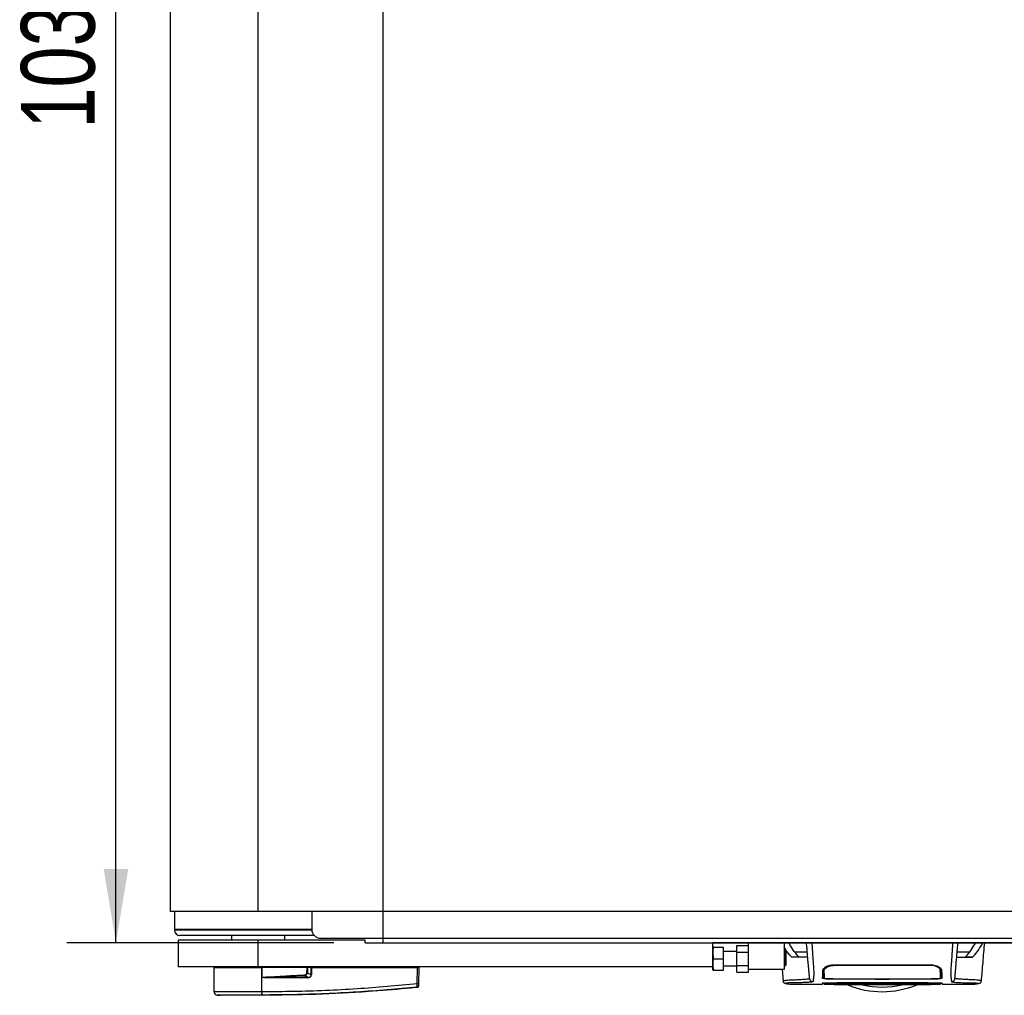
# Model space of a CAD drawing. Header units: millimetres. Extents: x 0 to 420, y 0 to 297.
# Tile 3 of 62: x 51 to 91, y 60 to 100. Entities that reach past the tile are written whole.
import ezdxf

# ---------------------------------------------------------------- set-up
doc = ezdxf.new("R2010")
doc.units = ezdxf.units.MM
doc.layers.add('QUOTE', color=174, linetype='Continuous')
doc.styles.add('SLDTEXTSTYLE3', font='TXT', dxfattribs={"width": 0.75})
doc.dimstyles.new('SLDDIMSTYLE0', dxfattribs={"dimtxt": 3, "dimasz": 3, "dimexe": 0, "dimexo": 0.0625, "dimgap": 0.75, "dimtad": 1, "dimlfac": 13.774811, "dimrnd": 1e-09, "dimzin": 12, "dimdsep": 46, "dimtxsty": 'SLDTEXTSTYLE3', "dimsah": 1, "dimcen": 0.09, "dimadec": 0, "dimazin": 3, "dimtfac": 1, "dimtdec": 3, "dimtofl": 0, "dimtmove": 0, "dimatfit": 3, "dimfxl": 0, "dimfrac": 2, "dimtolj": 1, "dimtzin": 12, "dimarcsym": 0})

# ---------------------------------------------------------------- blocks, each defined once
blk = doc.blocks.new('_D')
at = {"layer": 'QUOTE'}
for p, q in [((63.611, 137.638), (52.735, 137.638)), ((54.735, 62.501), (54.735, 137.638)), ((63.611, 62.501), (52.735, 62.501))]:
    blk.add_line(p, q, dxfattribs=at)
for points in [[(54.735, 137.638), (54.235, 134.638), (55.235, 134.638)], [(54.735, 62.501), (55.235, 65.501), (54.235, 65.501)]]:
    blk.add_solid(points, dxfattribs=at)
at = {"layer": 'QUOTE', "insert": (50.868, 95.636), "char_height": 3, "attachment_point": 1, "rotation": 90, "style": 'SLDTEXTSTYLE3'}
blk.add_mtext('1035', dxfattribs=at)

msp = doc.modelspace()

# ---------------------------------------------------------------- linework, layer by layer
at = {"color": 7, "linetype": 'Continuous'}
for q in [(65.6108, 137.63799), (207.8995, 62.50084)]:
    msp.add_line((65.6108, 62.50084), q, dxfattribs=at)
at = {"color": 7, "linetype": 'Continuous', "lineweight": 25}
for p, q in [((56.93554, 136.36755), (56.93554, 63.77127)), ((60.52906, 63.77127), (60.52906, 136.36755)), ((60.52906, 63.77127), (56.93554, 63.77127)), ((57.11561, 63.77127), (57.11703, 63.04531)), ((212.98124, 63.77127), (60.52906, 63.77127)), ((62.70695, 63.77127), (62.70695, 63.04531)), ((57.11703, 63.04531), (62.70695, 63.04531)), ((58.6302, 63.00901), (57.11703, 63.00901)), ((57.37112, 63.04531), (57.37112, 63.00901)), ((57.38167, 63.04531), (57.38167, 63.00901)), ((57.52035, 63.04531), (57.52035, 63.00901)), ((62.70877, 63.00901), (58.6302, 63.00901)), ((60.78697, 63.04531), (60.78697, 63.00901)), ((60.82742, 63.03805), (60.78697, 63.03805)), ((60.83663, 63.03805), (60.82742, 63.03805)), ((60.82742, 63.03805), (60.82742, 63.00901)), ((60.98316, 63.03805), (60.83663, 63.03805)), ((60.83663, 63.03805), (60.83663, 63.00901)), ((61.44067, 63.03805), (60.98316, 63.03805)), ((60.98316, 63.03805), (60.98316, 63.00901)), ((61.48837, 63.04531), (61.48837, 63.00901)), ((57.26223, 62.60973), (57.26223, 61.52079)), ((60.52906, 62.60973), (57.26223, 62.60973)), ((62.81071, 62.79122), (57.33482, 62.79122)), ((59.44011, 62.79122), (59.44011, 62.60973)), ((60.52906, 61.52079), (60.52906, 62.60973)), ((64.88483, 62.60973), (60.52906, 62.60973)), ((61.618, 62.60973), (61.618, 62.79122)), ((63.06993, 62.68233), (208.92074, 62.68233)), ((64.88483, 62.50084), (64.88483, 62.60973)), ((65.6108, 62.50084), (65.6108, 62.68233)), ((64.88483, 62.50084), (79.04111, 62.50084)), ((79.04111, 61.52079), (79.04111, 62.50084)), ((194.46919, 62.50084), (79.04111, 62.50084)), ((79.04918, 62.31935), (79.04111, 62.3012)), ((79.08162, 62.31935), (79.47669, 62.31935)), ((79.47669, 61.84747), (79.47669, 62.31935)), ((80.02116, 62.39235), (80.49303, 62.39235)), ((80.02116, 62.11991), (80.02116, 62.39235)), ((80.49303, 61.41189), (80.49303, 62.50084)), ((81.94496, 62.50084), (81.94496, 61.41189)), ((82.144, 62.48678), (81.94496, 62.48678)), ((90.02477, 62.48678), (89.73151, 62.48678)), ((90.03658, 62.50084), (90.02477, 62.48678)), ((79.08162, 61.84747), (79.47669, 61.84747)), ((80.02116, 62.13786), (79.47669, 62.13786)), ((79.47669, 61.3756), (79.47669, 61.84747)), ((80.02116, 62.11991), (80.49303, 62.11991)), ((80.02116, 61.57503), (80.02116, 62.11991)), ((81.98852, 62.13786), (81.94496, 62.13786)), ((82.01756, 62.10882), (81.98852, 62.13786)), ((81.98852, 61.55709), (81.98852, 62.13786)), ((82.01756, 62.10882), (82.01756, 61.58612)), ((82.25701, 61.91331), (82.2421, 61.92174)), ((82.2421, 61.92174), (82.54159, 61.92174)), ((82.37236, 62.13109), (82.88476, 62.13109)), ((88.99075, 62.13109), (89.50315, 62.13109)), ((89.33392, 61.92174), (89.63341, 61.92174)), ((89.63341, 61.92174), (89.6185, 61.91331)), ((60.52906, 61.52079), (57.26223, 61.52079)), ((58.71447, 61.48449), (58.72295, 60.51234)), ((58.71447, 61.48449), (60.68152, 61.48449)), ((58.75045, 61.52079), (58.74982, 61.48449)), ((79.04111, 61.52079), (60.52906, 61.52079)), ((60.68004, 61.48449), (60.68001, 61.52079)), ((60.68081, 60.5123), (60.68152, 61.48449)), ((60.68152, 61.48449), (60.68186, 61.48449)), ((60.68535, 61.0854), (60.68186, 61.48449)), ((62.52211, 61.48449), (60.68186, 61.48449)), ((62.51072, 61.48449), (62.51046, 61.52079)), ((62.68952, 61.48449), (62.52766, 61.48449)), ((62.66444, 61.48449), (62.66399, 61.52079)), ((62.68837, 61.19144), (62.68952, 61.48449)), ((62.68952, 61.48449), (62.70309, 61.48449)), ((62.70023, 61.48449), (62.70018, 61.52079)), ((62.70309, 61.48449), (62.70194, 61.19144)), ((62.70309, 61.48449), (67.00921, 61.48449)), ((67.00354, 60.83445), (67.00921, 61.48449)), ((67.00653, 61.48449), (67.00648, 61.52079)), ((67.06241, 61.48449), (67.00921, 61.48449)), ((67.02706, 61.48449), (67.02642, 61.52079)), ((67.06241, 61.48449), (67.05673, 60.83445)), ((75.66765, 61.52079), (75.66765, 61.51897)), ((76.24766, 61.51897), (76.24766, 61.52079)), ((79.04111, 61.39374), (79.04111, 61.52079)), ((79.04111, 61.39374), (79.04918, 61.3756)), ((79.08162, 61.3756), (79.47669, 61.3756)), ((79.47669, 61.55709), (80.02116, 61.55709)), ((80.02116, 61.57503), (80.49303, 61.57503)), ((80.02116, 61.3026), (80.02116, 61.57503)), ((80.49303, 61.3026), (80.49303, 61.41189)), ((81.94496, 61.41189), (80.49303, 61.41189)), ((81.85855, 61.41189), (81.89982, 60.93978)), ((81.94496, 61.55709), (81.98852, 61.55709)), ((81.98852, 61.55709), (82.01756, 61.58612)), ((83.57357, 61.38392), (83.57301, 61.46575)), ((83.94136, 61.5695), (83.94137, 61.60566)), ((83.94136, 61.60065), (87.93415, 61.60065)), ((87.93415, 61.56944), (87.93414, 61.6057)), ((88.31215, 61.4227), (88.28681, 61.47967)), ((88.30194, 61.38387), (88.30206, 61.46588)), ((60.68538, 61.08137), (60.68535, 61.0854)), ((62.54256, 61.07264), (60.83892, 61.07264)), ((60.83984, 61.0914), (62.54349, 61.0914)), ((62.54349, 61.0914), (62.41586, 61.15775)), ((62.53522, 61.27105), (62.68837, 61.19144)), ((80.02116, 61.3026), (80.49303, 61.3026)), ((83.94136, 61.02523), (85.61107, 61.02523)), ((83.967, 61.028), (85.64737, 61.0281)), ((85.61107, 61.01474), (85.61107, 61.02523)), ((86.26444, 61.01474), (85.61107, 61.01474)), ((85.64737, 61.0281), (85.64737, 61.01909)), ((85.64737, 61.01909), (86.22814, 61.0191)), ((86.22814, 61.0191), (86.22814, 61.0281)), ((86.26444, 61.01474), (86.26444, 61.02523)), ((86.26444, 61.02523), (87.93415, 61.02523)), ((67.0037, 60.68064), (67.00375, 60.68064)), ((81.9086, 60.9402), (81.90833, 60.94053)), ((82.25237, 60.81348), (83.50135, 60.81348)), ((83.56366, 60.81622), (83.56367, 60.81669)), ((83.56417, 60.84865), (83.56387, 60.8282)), ((83.56387, 60.82801), (83.56394, 60.8318)), ((83.56409, 60.84069), (83.56417, 60.84542)), ((83.94136, 60.84995), (85.61107, 60.84995)), ((87.89817, 60.85601), (83.97734, 60.85601)), ((84.13939, 60.87773), (87.74243, 60.87773)), ((84.62196, 60.88465), (87.25356, 60.88465)), ((85.61107, 60.85191), (86.26444, 60.85191)), ((85.61107, 60.85191), (85.61107, 60.84995)), ((85.64737, 60.85), (85.64737, 60.85191)), ((86.22814, 60.85), (85.64737, 60.85)), ((86.22814, 60.85), (86.22814, 60.85191)), ((86.26444, 60.85191), (86.26444, 60.84995)), ((86.26444, 60.84995), (87.93415, 60.84995)), ((88.31161, 60.83071), (88.31131, 60.85115)), ((88.37415, 60.81348), (89.62387, 60.81348)), ((89.63332, 60.81419), (89.62387, 60.81419)), ((89.96692, 60.9402), (89.96718, 60.94053)), ((58.85277, 60.36923), (58.97904, 60.35925)), ((60.6807, 60.35925), (60.6806, 60.35925)), ((60.68081, 60.5123), (60.69259, 60.5123))]:
    msp.add_line(p, q, dxfattribs=at)
at = {"color": 7, "linetype": 'Continuous', "lineweight": 25, "flags": 128}
for points in [[(61.44213, 63.04531), (61.44115, 63.04025), (61.43841, 63.02957), (61.43509, 63.02083), (61.43133, 63.01435), (61.42726, 63.01036), (61.42303, 63.00901)], [(60.83984, 61.0914), (60.75333, 61.08804), (60.68535, 61.0854)], [(83.56754, 61.25118), (83.56758, 61.19913), (83.56762, 61.14708), (83.5677, 61.04747)], [(86.22814, 61.0281), (87.52362, 61.02805), (87.90851, 61.028)], [(88.30781, 61.04748), (88.30791, 61.14933), (88.30793, 61.17605), (88.30798, 61.22869), (88.308, 61.25118)], [(83.94136, 60.84934), (84.34791, 60.84935), (85.64737, 60.84939)], [(86.22814, 60.84939), (86.95414, 60.84937), (87.93415, 60.84934)]]:
    msp.add_lwpolyline(points, dxfattribs=at)
at = {"color": 7, "linetype": 'Continuous', "lineweight": 25}
for centre, radius, start, end in [((57.33482, 63.00901), 0.21779, 180, 270), ((63.06993, 63.04531), 0.36298, 180, 270), ((60.98931, 61.0746), 0.15041, 173.585658, 180.74759), ((112.55735, 63.58113), 50.20001, 182.731259, 182.766996), ((62.69296, 61.0746), 0.15041, 173.585658, 180.74759), ((62.69515, 59.34241), 1.84904, 89.78976, 90.21024), ((67.03014, 62.44166), 1.60743, 269.051899, 270.948101), ((66.99809, 60.74935), 0.0579, 276.104195, 359.384141), ((85.93776, 64.13425), 3.62981, 247.229382, 292.883607), ((85.93776, 64.13425), 3.4427, 256.526839, 283.39008), ((58.86814, 60.51361), 0.14519, 180.500011, 263.923128), ((60.1354, 60.482), 0.54625, 348.081743, 3.180073), ((57.73656, 60.70493), 2.96426, 353.303191, 353.496611), ((60.14724, 60.48163), 0.54621, 348.120168, 3.219012)]:
    msp.add_arc(centre, radius, start, end, dxfattribs=at)
for centre, major_axis, ratio, start_param, end_param in [((62.3557, 61.31196), (0.1452, -0.07675), 0.66301777, 5.44064323, 6.61753007), ((62.3557, 61.31227), (0.16634, -0.0885), 0.77058227, 5.44273149, 6.61961833), ((62.44434, 61.26543), (0.24684, -0.12141), 0.60672542, 5.39359838, 6.57048522), ((62.44617, 61.26524), (0.23353, -0.11559), 0.5569608, 5.39481108, 6.57169792)]:
    msp.add_ellipse(centre, major_axis=major_axis, ratio=ratio, start_param=start_param, end_param=end_param, dxfattribs=at)
for points, knots in [([(79.08162, 61.84747), (79.06896, 61.90641), (79.04325, 62.0261), (79.05098, 62.18615), (79.07325, 62.28298), (79.08162, 62.31935)], [0, 0, 0, 0, 0.37729563, 0.76615575, 1, 1, 1, 1]), ([(79.08162, 62.31935), (79.07515, 62.31935), (79.05616, 62.31935), (79.05244, 62.31935), (79.04998, 62.31935)], [0, 0, 0, 0, 0.34090533, 1, 1, 1, 1]), ([(82.2421, 61.92174), (82.16013, 62.01487), (82.04253, 62.14847), (81.96764, 62.28431), (81.94496, 62.32545)], [0, 0, 0, 0, 0.69712502, 1, 1, 1, 1]), ([(82.13197, 62.50084), (82.1335, 62.50042), (82.13715, 62.49943), (82.14148, 62.49144), (82.144, 62.48678)], [0, 0, 0, 0, 0.41680744, 1, 1, 1, 1]), ([(82.54159, 61.92174), (82.45541, 62.021), (82.29323, 62.20778), (82.19162, 62.39776), (82.144, 62.48678)], [0, 0, 0, 0, 0.53144215, 1, 1, 1, 1]), ([(82.97955, 61.04761), (82.97904, 61.05347), (82.978, 61.06538), (82.97594, 61.08896), (82.97352, 61.11662), (82.97087, 61.1469), (82.96811, 61.17841), (82.966, 61.20253), (82.96454, 61.21927), (82.96377, 61.22801), (82.96298, 61.23702), (82.96217, 61.24631), (82.96133, 61.25589), (82.96048, 61.26558), (82.95958, 61.27594), (82.95857, 61.28748), (82.9574, 61.30086), (82.95606, 61.3161), (82.95463, 61.33251), (82.95304, 61.35065), (82.95123, 61.37134), (82.94892, 61.39776), (82.94589, 61.43238), (82.9416, 61.4814), (82.93549, 61.55125), (82.92648, 61.65422), (82.9159, 61.77516), (82.90521, 61.89735), (82.89534, 62.01017), (82.8867, 62.109), (82.87827, 62.20528), (82.87178, 62.27946), (82.86635, 62.34154), (82.86193, 62.3921), (82.85724, 62.44566), (82.85405, 62.48218), (82.85241, 62.50084)], [0, 0, 0, 0, 0.06946876, 0.14129082, 0.21546943, 0.28878046, 0.35249328, 0.41592792, 0.43212319, 0.44863682, 0.46546884, 0.48261925, 0.50008806, 0.51787528, 0.53516899, 0.55562395, 0.57924015, 0.60601761, 0.63595633, 0.6653451, 0.70151587, 0.73871879, 0.77505525, 0.80544439, 0.8348007, 0.86386977, 0.89313471, 0.91269266, 0.93347159, 0.95287654, 0.9643483, 0.97519881, 0.98089522, 0.9869973, 0.99335869, 1, 1, 1, 1]), ([(83.07103, 62.50084), (83.07318, 62.47051), (83.07748, 62.40984), (83.08334, 62.31985), (83.08773, 62.24671), (83.09093, 62.18986), (83.09327, 62.14722), (83.09537, 62.10868), (83.09738, 62.07121), (83.09956, 62.03235), (83.10404, 61.95709), (83.11173, 61.85941), (83.12105, 61.7374), (83.13005, 61.61334), (83.13832, 61.49174), (83.14544, 61.37766), (83.14988, 61.29302), (83.15141, 61.24502), (83.15143, 61.21417), (83.15063, 61.19165), (83.14938, 61.17483), (83.14807, 61.16102), (83.14707, 61.15134), (83.14614, 61.14259), (83.14527, 61.13467), (83.14434, 61.12638), (83.14335, 61.11775), (83.1423, 61.10879), (83.14116, 61.09928), (83.13981, 61.08845), (83.13816, 61.07546), (83.13616, 61.05976), (83.13402, 61.04317), (83.13181, 61.02598), (83.12986, 61.01032), (83.12801, 60.99499), (83.12627, 60.97887), (83.12471, 60.96178), (83.12366, 60.94443), (83.12334, 60.92875), (83.12391, 60.9196), (83.12419, 60.91513)], [0, 0, 0, 0, 0.01040061, 0.020806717, 0.031061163, 0.036140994, 0.04145683, 0.046984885, 0.051079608, 0.056575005, 0.06335413, 0.084778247, 0.105784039, 0.126442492, 0.153966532, 0.182506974, 0.218273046, 0.256926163, 0.283715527, 0.315739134, 0.354339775, 0.376182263, 0.397825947, 0.413025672, 0.42902685, 0.44584073, 0.463477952, 0.48194851, 0.501261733, 0.522845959, 0.55053669, 0.584904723, 0.626498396, 0.663781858, 0.706833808, 0.742424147, 0.782558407, 0.837943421, 0.89093876, 0.946766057, 1, 1, 1, 1]), ([(88.80448, 62.50084), (88.80246, 62.47269), (88.7981, 62.41203), (88.79232, 62.32195), (88.78593, 62.21603), (88.78116, 62.12741), (88.77689, 62.04835), (88.77259, 61.97469), (88.76638, 61.89112), (88.759, 61.79749), (88.75242, 61.70923), (88.74489, 61.60501), (88.73719, 61.49175), (88.73039, 61.38279), (88.72595, 61.2997), (88.72461, 61.26126), (88.72423, 61.24146), (88.72414, 61.23429), (88.72411, 61.2274), (88.72414, 61.22076), (88.72422, 61.21436), (88.72435, 61.20816), (88.72467, 61.19819), (88.72535, 61.18523), (88.7267, 61.16836), (88.72865, 61.14908), (88.73126, 61.12525), (88.73336, 61.1074), (88.73473, 61.09627), (88.73517, 61.09267), (88.73567, 61.08874), (88.7362, 61.08448), (88.73678, 61.07989), (88.73741, 61.07497), (88.73808, 61.06972), (88.73909, 61.06179), (88.74046, 61.05116), (88.74207, 61.0387), (88.74387, 61.02459), (88.74565, 61.01032), (88.74751, 60.99485), (88.74957, 60.97583), (88.75133, 60.95421), (88.75225, 60.93243), (88.75162, 60.92071), (88.75132, 60.91513)], [0, 0, 0, 0, 0.00965422, 0.02080777, 0.03106144, 0.04695632, 0.05363076, 0.06332171, 0.07944787, 0.09513433, 0.11098812, 0.1264164, 0.15394151, 0.18248268, 0.21412153, 0.25173969, 0.25807756, 0.26470639, 0.27164528, 0.2789144, 0.28653502, 0.29452959, 0.30292173, 0.32825756, 0.35736257, 0.39783448, 0.44561968, 0.50125245, 0.50814496, 0.51574476, 0.52407276, 0.53315127, 0.54300388, 0.5536554, 0.56513175, 0.57745987, 0.6061763, 0.63677252, 0.6637765, 0.70682954, 0.7424198, 0.78369849, 0.86155909, 0.93405144, 1, 1, 1, 1]), ([(88.89596, 61.04761), (88.89647, 61.05347), (88.89751, 61.06538), (88.89957, 61.08896), (88.90199, 61.11662), (88.90464, 61.1469), (88.9074, 61.17841), (88.90951, 61.20253), (88.91097, 61.21927), (88.91174, 61.22801), (88.91253, 61.23702), (88.91334, 61.24631), (88.91418, 61.25589), (88.91503, 61.26558), (88.91593, 61.27594), (88.91694, 61.28748), (88.91811, 61.30086), (88.91945, 61.3161), (88.92088, 61.33251), (88.92247, 61.35065), (88.92428, 61.37134), (88.92659, 61.39776), (88.92962, 61.43238), (88.93391, 61.4814), (88.94002, 61.55125), (88.94903, 61.65422), (88.95961, 61.77516), (88.9703, 61.89735), (88.98017, 62.01017), (88.98882, 62.109), (88.99724, 62.20528), (89.00373, 62.27946), (89.00916, 62.34154), (89.01358, 62.3921), (89.01827, 62.44566), (89.02147, 62.48218), (89.0231, 62.50084)], [0, 0, 0, 0, 0.06946876, 0.14129082, 0.21546943, 0.28878046, 0.35249328, 0.41592792, 0.43212319, 0.44863682, 0.46546884, 0.48261925, 0.50008806, 0.51787528, 0.53516899, 0.55562395, 0.57924015, 0.60601761, 0.63595633, 0.6653451, 0.70151587, 0.73871879, 0.77505525, 0.80544439, 0.8348007, 0.86386977, 0.89313471, 0.91269266, 0.93347159, 0.95287654, 0.9643483, 0.97519881, 0.98089522, 0.9869973, 0.99335869, 1, 1, 1, 1]), ([(89.33392, 61.92174), (89.4201, 62.021), (89.58228, 62.20778), (89.68389, 62.39776), (89.73151, 62.48678)], [0, 0, 0, 0, 0.53144215, 1, 1, 1, 1]), ([(89.63341, 61.92174), (89.71342, 62.01498), (89.87371, 62.20175), (89.97436, 62.39166), (90.02477, 62.48678)], [0, 0, 0, 0, 0.49918594, 1, 1, 1, 1]), ([(89.73151, 62.48678), (89.73403, 62.49144), (89.73837, 62.49943), (89.74201, 62.50042), (89.74354, 62.50084)], [0, 0, 0, 0, 0.583192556, 1, 1, 1, 1]), ([(89.97569, 60.93978), (89.99756, 61.19004), (90.04304, 61.71041), (90.08861, 62.23075), (90.11226, 62.50084)], [0, 0, 0, 0, 0.48094895, 1, 1, 1, 1]), ([(79.08162, 61.3756), (79.06896, 61.43454), (79.04325, 61.55423), (79.05098, 61.71427), (79.07325, 61.81111), (79.08162, 61.84747)], [0, 0, 0, 0, 0.377295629, 0.766155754, 1, 1, 1, 1]), ([(82.90382, 61.91331), (82.8987, 61.91331), (82.88847, 61.91331), (82.80281, 61.91331), (82.65403, 61.91331), (82.4442, 61.91331), (82.31941, 61.91331), (82.25701, 61.91331)], [0, 0, 0, 0, 0.12264871, 0.2454767, 0.49573627, 0.74787131, 1, 1, 1, 1]), ([(88.97169, 61.91331), (88.97681, 61.91331), (88.98704, 61.91331), (89.0727, 61.91331), (89.22148, 61.91331), (89.43131, 61.91331), (89.5561, 61.91331), (89.6185, 61.91331)], [0, 0, 0, 0, 0.12264871, 0.2454767, 0.49573627, 0.74787131, 1, 1, 1, 1]), ([(62.50956, 61.27105), (62.51067, 61.31092), (62.51267, 61.3822), (62.51922, 61.45321), (62.52211, 61.48449)], [0, 0, 0, 0, 0.55939227, 1, 1, 1, 1]), ([(62.52766, 61.48449), (62.52717, 61.48449), (62.526, 61.48449), (62.52402, 61.48449), (62.52262, 61.48449), (62.52211, 61.48449)], [0, 0, 0, 0, 0.31939567, 0.74819126, 1, 1, 1, 1]), ([(62.52766, 61.48449), (62.53, 61.44468), (62.53416, 61.37366), (62.5349, 61.30238), (62.53522, 61.27105)], [0, 0, 0, 0, 0.56058603, 1, 1, 1, 1]), ([(79.05045, 61.3756), (79.0527, 61.3756), (79.05611, 61.3756), (79.07513, 61.3756), (79.08162, 61.3756)], [0, 0, 0, 0, 0.6590791, 1, 1, 1, 1]), ([(83.50949, 61.04616), (83.51049, 61.07504), (83.51217, 61.12352), (83.51413, 61.17856), (83.51606, 61.23568), (83.51827, 61.29817), (83.52027, 61.35541), (83.52128, 61.384)], [0, 0, 0, 0, 0.42314865, 0.71019334, 0.85405024, 0.92708002, 1, 1, 1, 1]), ([(83.52128, 61.384), (83.52738, 61.40434), (83.53958, 61.44499), (83.6226, 61.515), (83.73654, 61.57049), (83.85182, 61.59751), (83.9176, 61.59982), (83.94136, 61.60065)], [0, 0, 0, 0, 0.23569901, 0.47102523, 0.71420287, 0.89677912, 1, 1, 1, 1]), ([(83.59732, 61.48647), (83.59318, 61.48288), (83.56736, 61.46051), (83.56519, 61.43995), (83.56336, 61.4227)], [0, 0, 0, 0, 0.16065959, 1, 1, 1, 1]), ([(83.5677, 61.04747), (83.56781, 61.05393), (83.56841, 61.08796), (83.56939, 61.14392), (83.57029, 61.19581), (83.57133, 61.25522), (83.57235, 61.31394), (83.57316, 61.3606), (83.57357, 61.38392)], [0, 0, 0, 0, 0.10239866, 0.53964737, 0.7684394, 0.8834143, 0.94173064, 1, 1, 1, 1]), ([(83.57357, 61.38392), (83.57852, 61.40148), (83.58846, 61.43673), (83.65993, 61.49613), (83.75934, 61.54336), (83.86108, 61.56668), (83.91976, 61.56876), (83.94136, 61.56952)], [0, 0, 0, 0, 0.23316514, 0.46784507, 0.70999165, 0.8932536, 1, 1, 1, 1]), ([(87.93415, 61.56947), (87.79715, 61.56957), (87.11213, 61.57007), (85.7812, 61.57067), (84.58727, 61.56993), (83.94136, 61.56952)], [0, 0, 0, 0, 0.10293773, 0.51468867, 1, 1, 1, 1]), ([(87.93415, 61.60065), (87.9759, 61.59811), (88.05926, 61.59303), (88.17234, 61.55578), (88.26822, 61.50328), (88.3384, 61.4406), (88.34904, 61.40256), (88.35423, 61.384)], [0, 0, 0, 0, 0.18070781, 0.36082696, 0.55652595, 0.78366481, 1, 1, 1, 1]), ([(88.30194, 61.38387), (88.29698, 61.40144), (88.28704, 61.43669), (88.21554, 61.4961), (88.11612, 61.54333), (88.01439, 61.56663), (87.95573, 61.5687), (87.93415, 61.56947)], [0, 0, 0, 0, 0.23322605, 0.46795306, 0.710104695, 0.893347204, 1, 1, 1, 1]), ([(88.30194, 61.38387), (88.30263, 61.34438), (88.304, 61.26546), (88.30484, 61.21775), (88.30556, 61.17675), (88.30648, 61.12347), (88.30728, 61.07818), (88.30781, 61.04748)], [0, 0, 0, 0, 0.108327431, 0.216488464, 0.324759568, 0.542223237, 1, 1, 1, 1]), ([(88.304, 61.26547), (88.30371, 61.28428), (88.30321, 61.31541), (88.30277, 61.3622), (88.30251, 61.40233), (88.30236, 61.43172), (88.30227, 61.4543), (88.30223, 61.46572)], [0, 0, 0, 0, 0.42959393, 0.71082622, 0.80196602, 0.89986058, 1, 1, 1, 1]), ([(88.35423, 61.384), (88.35526, 61.35464), (88.35733, 61.29587), (88.35958, 61.23185), (88.36149, 61.17544), (88.36345, 61.12021), (88.36509, 61.07308), (88.36603, 61.04616)], [0, 0, 0, 0, 0.0751699, 0.15046197, 0.30471802, 0.60298005, 1, 1, 1, 1]), ([(60.68535, 61.0854), (61.00798, 61.10694), (61.58409, 61.14541), (62.16068, 61.1757), (62.41436, 61.18903)], [0, 0, 0, 0, 0.56002694, 1, 1, 1, 1]), ([(60.83892, 61.07264), (60.82408, 61.07278), (60.78014, 61.07321), (60.72845, 61.07306), (60.6926, 61.07998), (60.68538, 61.08137)], [0, 0, 0, 0, 0.28926734, 0.85682964, 1, 1, 1, 1]), ([(62.41586, 61.15775), (62.12171, 61.14446), (61.59641, 61.12072), (61.07103, 61.10036), (60.83984, 61.0914)], [0, 0, 0, 0, 0.55997408, 1, 1, 1, 1]), ([(62.53522, 61.27105), (62.53097, 61.27104), (62.52337, 61.27101), (62.51378, 61.27104), (62.50956, 61.27105)], [0, 0, 0, 0, 0.56, 1, 1, 1, 1]), ([(81.90833, 60.94053), (81.90577, 60.94265), (81.89436, 60.95214), (81.96691, 60.96751), (82.13218, 60.9859), (82.3363, 60.98989), (82.51667, 60.99846), (82.64059, 61.00538), (82.76123, 61.0137), (82.8681, 61.02342), (82.95688, 61.03446), (82.97198, 61.04322), (82.97955, 61.04761)], [0, 0, 0, 0, 0.05089854, 0.22702003, 0.40458224, 0.58203707, 0.65175173, 0.7214755, 0.79113139, 0.86065893, 0.93011685, 1, 1, 1, 1]), ([(82.97955, 61.04761), (82.98287, 61.03052), (82.98974, 60.99508), (83.02391, 60.95086), (83.07095, 60.92069), (83.10687, 60.91694), (83.12419, 60.91513)], [0, 0, 0, 0, 0.24120147, 0.5, 0.75879853, 1, 1, 1, 1]), ([(83.94136, 61.02523), (83.89285, 61.02545), (83.79585, 61.0259), (83.66651, 61.02942), (83.56882, 61.03467), (83.5168, 61.04058), (83.51157, 61.04457), (83.50949, 61.04616)], [0, 0, 0, 0, 0.21411889, 0.42823185, 0.64257183, 0.85709722, 1, 1, 1, 1]), ([(83.51012, 61.0825), (83.51217, 61.08005), (83.51479, 61.0769), (83.54687, 61.07431), (83.55389, 61.07375)], [0, 0, 0, 0, 0.78096225, 1, 1, 1, 1]), ([(83.56013, 61.2378), (83.56011, 61.23661), (83.55925, 61.18755), (83.559, 61.17278), (83.55844, 61.14112), (83.55832, 61.13428)], [0, 0, 0, 0, 0.019105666, 0.787794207, 1, 1, 1, 1]), ([(83.5677, 61.04747), (83.57209, 61.04524), (83.58086, 61.04078), (83.64983, 61.03497), (83.75138, 61.03063), (83.86367, 61.02835), (83.93773, 61.02812), (83.967, 61.02802)], [0, 0, 0, 0, 0.21516442, 0.43033682, 0.64528255, 0.85978468, 1, 1, 1, 1]), ([(87.90851, 61.02803), (87.95333, 61.02824), (88.04296, 61.02867), (88.16246, 61.03194), (88.25277, 61.0368), (88.30095, 61.04229), (88.30585, 61.04599), (88.30781, 61.04748)], [0, 0, 0, 0, 0.21399393, 0.42798011, 0.64218009, 0.8568088, 1, 1, 1, 1]), ([(88.36603, 61.04616), (88.36133, 61.04376), (88.35193, 61.03897), (88.27757, 61.0327), (88.16796, 61.02803), (88.0464, 61.02558), (87.96606, 61.02533), (87.93415, 61.02523)], [0, 0, 0, 0, 0.21475602, 0.42951429, 0.64422712, 0.85870581, 1, 1, 1, 1]), ([(88.31809, 61.0825), (88.31745, 61.11924), (88.31649, 61.17435), (88.31581, 61.21335), (88.31497, 61.26117), (88.31482, 61.26984)], [0, 0, 0, 0, 0.62076075, 0.93130658, 1, 1, 1, 1]), ([(88.3228, 61.074), (88.33521, 61.07523), (88.36192, 61.07788), (88.36418, 61.08089), (88.36539, 61.0825)], [0, 0, 0, 0, 0.46450973, 1, 1, 1, 1]), ([(88.89596, 61.04761), (88.89264, 61.03052), (88.88577, 60.99508), (88.85161, 60.95086), (88.80456, 60.92069), (88.76864, 60.91694), (88.75132, 60.91513)], [0, 0, 0, 0, 0.24120147, 0.5, 0.75879853, 1, 1, 1, 1]), ([(89.96718, 60.94053), (89.96974, 60.94265), (89.98115, 60.95214), (89.9086, 60.96751), (89.74333, 60.9859), (89.53921, 60.98989), (89.35884, 60.99846), (89.23492, 61.00538), (89.11428, 61.0137), (89.00741, 61.02342), (88.91863, 61.03446), (88.90353, 61.04322), (88.89596, 61.04761)], [0, 0, 0, 0, 0.050897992, 0.227019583, 0.404581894, 0.582036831, 0.65175153, 0.721475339, 0.791131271, 0.860658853, 0.930116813, 1, 1, 1, 1]), ([(67.0037, 60.68064), (66.97932, 60.67816), (66.82881, 60.66288), (66.16847, 60.59843), (64.81172, 60.48759), (62.85425, 60.38108), (61.40551, 60.36653), (60.6807, 60.35925)], [0, 0, 0, 0, 0.01170126, 0.07220884, 0.31419353, 0.65688711, 1, 1, 1, 1]), ([(67.00425, 60.69178), (66.18674, 60.61717), (64.94076, 60.50346), (63.26183, 60.41983), (61.97154, 60.37551), (61.11271, 60.37555), (60.68175, 60.36919), (60.68175, 60.36919)], [0, 0, 0, 0, 0.38876695, 0.59252789, 0.79628932, 0.99999932, 1, 1, 1, 1]), ([(60.69259, 60.5123), (61.12165, 60.51497), (61.97977, 60.52032), (63.26657, 60.56233), (64.9428, 60.64657), (66.18695, 60.76), (67.00354, 60.83445)], [0, 0, 0, 0, 0.20362021, 0.40724063, 0.61094774, 1, 1, 1, 1]), ([(67.00425, 60.69178), (67.00466, 60.69498), (67.00549, 60.70139), (67.00581, 60.73031), (67.00538, 60.76979), (67.00446, 60.80688), (67.00373, 60.8287), (67.00354, 60.83445)], [0, 0, 0, 0, 0.22968814, 0.45959689, 0.68877935, 0.91808895, 1, 1, 1, 1]), ([(67.05589, 60.73791), (67.05581, 60.73589), (67.05546, 60.72727), (67.05098, 60.7124), (67.03932, 60.6963), (67.02304, 60.68456), (67.01018, 60.68195), (67.00375, 60.68064)], [0, 0, 0, 0, 0.07160669, 0.30681144, 0.53787451, 0.76893725, 1, 1, 1, 1]), ([(67.00375, 60.68064), (67.00379, 60.68085), (67.00394, 60.68164), (67.00412, 60.68748), (67.00425, 60.69178)], [0, 0, 0, 0, 0.26388418, 1, 1, 1, 1]), ([(67.05599, 60.74873), (67.05595, 60.74454), (67.0559, 60.73887), (67.05589, 60.73811), (67.05589, 60.73791)], [0, 0, 0, 0, 0.73657409, 1, 1, 1, 1]), ([(67.05673, 60.83445), (67.0567, 60.83099), (67.05659, 60.81785), (67.05639, 60.79553), (67.05619, 60.77178), (67.05603, 60.75442), (67.056, 60.75062), (67.05599, 60.74873)], [0, 0, 0, 0, 0.082107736, 0.311654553, 0.54070711, 0.770369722, 1, 1, 1, 1]), ([(81.89975, 60.94055), (81.90671, 60.91919), (81.92242, 60.871), (81.96125, 60.85311), (81.98192, 60.84674), (82.02162, 60.83989), (82.08278, 60.82987), (82.16447, 60.81703), (82.2313, 60.81472), (82.26307, 60.81362)], [0, 0, 0, 0, 0.095245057, 0.214811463, 0.358917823, 0.504548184, 0.685191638, 0.850377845, 1, 1, 1, 1]), ([(83.12419, 60.91513), (83.12021, 60.912), (83.11234, 60.90581), (83.06065, 60.89781), (82.99459, 60.89079), (82.91663, 60.88475), (82.83395, 60.87974), (82.75067, 60.87569), (82.67291, 60.87265), (82.6005, 60.8704), (82.53433, 60.86881), (82.47168, 60.8678), (82.41258, 60.86732), (82.30809, 60.86781), (82.17764, 60.86429), (82.06065, 60.85664), (82.00474, 60.84812), (82.00181, 60.83915), (82.04369, 60.83048), (82.12419, 60.82005), (82.21043, 60.81608), (82.25237, 60.81416)], [0, 0, 0, 0, 0.03686721, 0.07291704, 0.10855648, 0.14396977, 0.17902456, 0.21178707, 0.24346721, 0.27097218, 0.29845751, 0.32572816, 0.3526519, 0.37978509, 0.47831776, 0.57597942, 0.67287632, 0.75524138, 0.83791931, 0.92119484, 1, 1, 1, 1]), ([(82.25237, 60.81416), (82.25542, 60.81375), (82.25861, 60.81333), (82.26269, 60.81363), (82.26286, 60.81364)], [0, 0, 0, 0, 0.96013712, 1, 1, 1, 1]), ([(83.53403, 60.85864), (83.51753, 60.85907), (83.48394, 60.85994), (83.50354, 60.86079), (83.51352, 60.86122)], [0, 0, 0, 0, 0.49113601, 1, 1, 1, 1]), ([(83.50145, 60.81649), (83.50145, 60.81649), (83.50152, 60.81849), (83.50202, 60.83165), (83.50229, 60.83991), (83.50248, 60.84542)], [0, 0, 0, 0, 0.0000296, 0.33337067, 1, 1, 1, 1]), ([(83.50248, 60.84542), (83.50735, 60.84594), (83.51709, 60.84698), (83.59281, 60.84834), (83.70425, 60.84935), (83.82763, 60.84988), (83.90909, 60.84993), (83.94136, 60.84995)], [0, 0, 0, 0, 0.21474819, 0.42949365, 0.64433813, 0.85913498, 1, 1, 1, 1]), ([(83.50481, 60.86084), (83.50473, 60.86083), (83.50408, 60.86077), (83.50823, 60.86104), (83.51441, 60.8612), (83.51619, 60.86125)], [0, 0, 0, 0, 0.09601438, 0.73999036, 1, 1, 1, 1]), ([(83.51352, 60.86122), (83.63531, 60.86351), (83.86356, 60.86781), (84.04945, 60.86997), (84.13023, 60.8769), (84.14638, 60.87829)], [0, 0, 0, 0, 0.47789779, 0.89561471, 1, 1, 1, 1]), ([(83.97734, 60.85601), (83.95289, 60.85602), (83.87462, 60.85606), (83.74544, 60.85646), (83.62019, 60.85737), (83.54729, 60.85817), (83.53446, 60.85863), (83.53403, 60.85864)], [0, 0, 0, 0, 0.13027841, 0.4169082, 0.70350449, 0.99007262, 1, 1, 1, 1]), ([(83.56363, 60.81474), (83.75108, 60.80943), (84.13545, 60.79856), (84.72, 60.79777), (85.31994, 60.79779), (85.99157, 60.79761), (86.73171, 60.79665), (87.52692, 60.7942), (88.05273, 60.808), (88.31188, 60.81479)], [0, 0, 0, 0, 0.12052488, 0.24714067, 0.37252922, 0.4974044, 0.66507391, 0.83492694, 1, 1, 1, 1]), ([(84.14638, 60.87829), (84.14841, 60.87845), (84.15958, 60.87935), (84.20683, 60.88103), (84.3159, 60.88298), (84.45984, 60.88438), (84.56792, 60.88456), (84.62196, 60.88465)], [0, 0, 0, 0, 0.05239604, 0.28950373, 0.5264141, 0.76321943, 1, 1, 1, 1]), ([(87.25356, 60.88465), (87.26527, 60.88465), (87.33078, 60.88462), (87.44941, 60.8841), (87.5862, 60.8826), (87.68946, 60.88054), (87.7159, 60.87904), (87.72912, 60.87829)], [0, 0, 0, 0, 0.05157188, 0.28848308, 0.52553485, 0.76276029, 1, 1, 1, 1]), ([(87.72912, 60.87829), (87.80905, 60.87384), (87.95869, 60.8655), (88.19492, 60.86614), (88.33416, 60.86204), (88.362, 60.86122)], [0, 0, 0, 0, 0.47837414, 0.89568468, 1, 1, 1, 1]), ([(88.30972, 60.85811), (88.30856, 60.85808), (88.28733, 60.85763), (88.2011, 60.85692), (88.06136, 60.85616), (87.95257, 60.85606), (87.89817, 60.85601)], [0, 0, 0, 0, 0.01892941, 0.34589896, 0.6729266, 1, 1, 1, 1]), ([(87.93415, 60.84995), (87.98349, 60.8499), (88.08216, 60.84981), (88.21369, 60.84904), (88.31296, 60.8479), (88.36552, 60.84662), (88.3709, 60.84576), (88.37303, 60.84542)], [0, 0, 0, 0, 0.21471698, 0.42943093, 0.64424617, 0.85905702, 1, 1, 1, 1]), ([(88.31134, 60.84542), (88.30842, 60.84579), (88.30198, 60.84661), (88.24683, 60.84775), (88.15599, 60.84869), (88.04623, 60.84924), (87.96905, 60.84931), (87.93415, 60.84934)], [0, 0, 0, 0, 0.17894419, 0.39401351, 0.60853915, 0.8229777, 1, 1, 1, 1]), ([(88.362, 60.86122), (88.36734, 60.86103), (88.38446, 60.86042), (88.37881, 60.85932), (88.33229, 60.8585), (88.30972, 60.85811)], [0, 0, 0, 0, 0.18943846, 0.6067811, 1, 1, 1, 1]), ([(88.31134, 60.84542), (88.31136, 60.84397), (88.31142, 60.84065), (88.31149, 60.83682), (88.31153, 60.83466)], [0, 0, 0, 0, 0.43708971, 1, 1, 1, 1]), ([(88.36155, 60.86117), (88.36453, 60.86107), (88.36909, 60.86093), (88.36916, 60.86092), (88.36918, 60.86092)], [0, 0, 0, 0, 0.65263471, 1, 1, 1, 1]), ([(88.37416, 60.81351), (88.37412, 60.81455), (88.37404, 60.81664), (88.37385, 60.82188), (88.37317, 60.84149), (88.37303, 60.84543)], [0, 0, 0, 0, 0.44375031, 0.88835233, 1, 1, 1, 1]), ([(88.37303, 60.84542), (88.37326, 60.83895), (88.37359, 60.82936), (88.3739, 60.82081), (88.374, 60.81803)], [0, 0, 0, 0, 0.67452653, 1, 1, 1, 1]), ([(88.75132, 60.91513), (88.76056, 60.91046), (88.77884, 60.90122), (88.88358, 60.89027), (89.00557, 60.8815), (89.14288, 60.87468), (89.28057, 60.87005), (89.40958, 60.86731), (89.53648, 60.86785), (89.65717, 60.86563), (89.75986, 60.86048), (89.83088, 60.8544), (89.87018, 60.84744), (89.87371, 60.83978), (89.83967, 60.83157), (89.78017, 60.8241), (89.71403, 60.81832), (89.66936, 60.8139), (89.64051, 60.81413), (89.63332, 60.81419)], [0, 0, 0, 0, 0.05621973, 0.11115266, 0.16546935, 0.21844746, 0.27546115, 0.32872461, 0.38365266, 0.45645174, 0.53050541, 0.6039745, 0.67660627, 0.75406842, 0.83144258, 0.90787271, 0.94870188, 0.98722177, 1, 1, 1, 1]), ([(89.61244, 60.81362), (89.64421, 60.81472), (89.71104, 60.81703), (89.79273, 60.82987), (89.85389, 60.83989), (89.89359, 60.84674), (89.91426, 60.85311), (89.95309, 60.871), (89.9688, 60.91919), (89.97576, 60.94055)], [0, 0, 0, 0, 0.14962216, 0.31480836, 0.49545182, 0.64108218, 0.78518854, 0.90475494, 1, 1, 1, 1]), ([(58.72295, 60.51234), (58.72777, 60.51233), (58.73755, 60.51229), (58.81629, 60.51228), (58.94089, 60.51236), (59.11022, 60.51232), (59.32127, 60.51229), (59.56463, 60.5124), (59.83769, 60.51228), (60.11897, 60.51232), (60.4038, 60.51234), (60.58775, 60.51231), (60.68081, 60.5123)], [0, 0, 0, 0, 0.10046502, 0.203843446, 0.304309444, 0.407688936, 0.508155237, 0.611534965, 0.712002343, 0.815383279, 0.906610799, 1, 1, 1, 1]), ([(60.66987, 60.36919), (60.58453, 60.3692), (60.41384, 60.36923), (60.15072, 60.3692), (59.88881, 60.36921), (59.63613, 60.36927), (59.40934, 60.3692), (59.21375, 60.3692), (59.05601, 60.36923), (58.9402, 60.36916), (58.86684, 60.36925), (58.85746, 60.36924), (58.85277, 60.36923)], [0, 0, 0, 0, 0.09230362, 0.18460708, 0.28653845, 0.3884688, 0.49039805, 0.59232883, 0.69424704, 0.79616636, 0.8980845, 1, 1, 1, 1]), ([(60.6806, 60.35925), (60.57282, 60.35925), (60.35693, 60.35925), (60.03892, 60.35925), (59.74331, 60.35925), (59.48045, 60.35925), (59.26396, 60.35925), (59.10243, 60.35925), (58.99805, 60.35925), (58.98537, 60.35925), (58.97904, 60.35925)], [0, 0, 0, 0, 0.12488045, 0.25013958, 0.37464939, 0.49981249, 0.62476421, 0.74955772, 0.87492377, 1, 1, 1, 1]), ([(60.68175, 60.36919), (60.68175, 60.36919), (60.67779, 60.36919), (60.67383, 60.36919), (60.66987, 60.36919)], [0, 0, 0, 0, 0.00036549, 1, 1, 1, 1])]:
    msp.add_open_spline(points, degree=3, knots=knots, dxfattribs=at)

# ---------------------------------------------------------------- dimensions: what is measured, and where the dimension line sits
at = {"layer": 'QUOTE'}
dim = msp.add_linear_dim(base=(52.35391, 137.63799), p1=(65.6108, 62.50084), p2=(65.6108, 137.63799), angle=90, dimstyle='SLDDIMSTYLE0', dxfattribs=at)
dim.commit()
dim.dimension.update_dxf_attribs({"geometry": '_D', "text_midpoint": (52.35391, 100.06941), "dimtype": 160})

doc.saveas('drawing.dxf')
